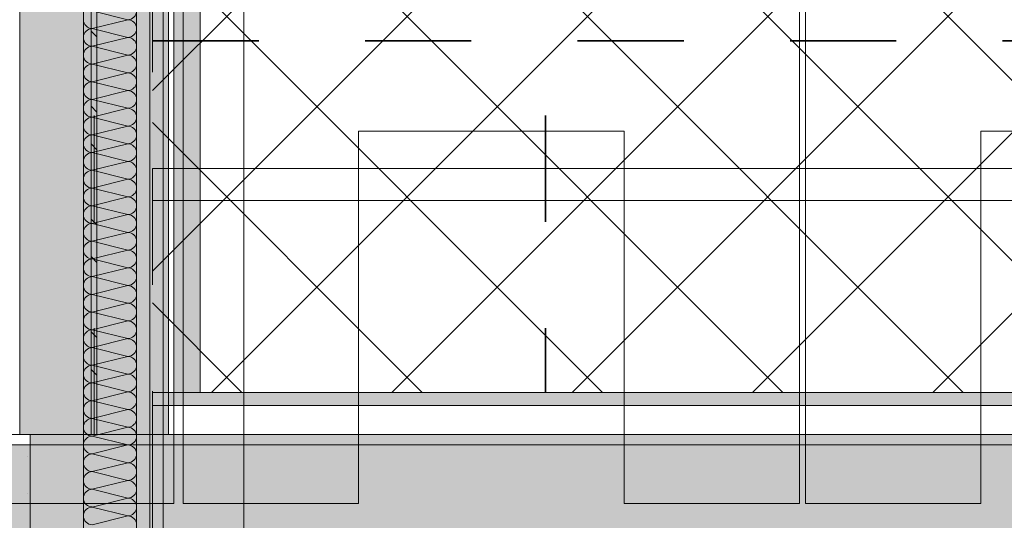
# Model space of a CAD drawing. Header units: metres. Extents: x -3.6 to 84.5, y -11 to 16.8.
# Tile 218 of 256: x 40.28 to 41.207, y 0.629 to 1.1. Entities that reach past the tile are written whole.
import ezdxf

# ---------------------------------------------------------------- set-up
doc = ezdxf.new("R2010")
doc.units = ezdxf.units.M
doc.header["$MEASUREMENT"] = 0
doc.linetypes.add('Achse', pattern=[0.2, 0.1, -0.05, 0, -0.05])
doc.linetypes.add('Punktlinie weit', pattern=[0.06, 0.01, -0.05])
for name, color, linetype in [('154 - Bemaßung_ Beschriftung.Ausbau - Deckenspiegel', 7, 'Continuous'), ('305 - Elemente.Linie_ Schraffur - Deckenspiegel', 7, 'Continuous'), ('607 - Struktur.Stütze', 7, 'Continuous'), ('608 - Struktur.Träger', 7, 'Continuous'), ('612 - Struktur.Stahlbau', 7, 'Continuous'), ('Neubau_401 - Zone.Raum_ Raumbegrenzung_ Whg.', 7, 'Continuous'), ('Neubau_606 - Struktur.Wand Innen Ausbau', 7, 'Continuous'), ('Neubau_612 - Struktur.Stahlbau', 7, 'Continuous'), ('Neubau_651 - Abdeckung.Decke abgehängt_ bekleidet', 7, 'Continuous'), ('Neubau_653 - Abdeckung.TB Verkofferung', 7, 'Continuous'), ('Neubau_702 - Einrichtung.Möbel Sanitär', 7, 'Continuous')]:
    doc.layers.add(name, color=color, linetype=linetype)
doc.styles.add('ERSTELLTER_STIL_2', font='txt')
doc.dimstyles.new('ERSTELLTER_STIL__1', dxfattribs={"dimtxt": 0.1, "dimasz": 0.0532, "dimexe": 0.18, "dimexo": 0.0625, "dimgap": 0, "dimtad": 1, "dimzin": 0, "dimdsep": 46, "dimtxsty": 'ERSTELLTER_STIL_2', "dimblk": 'ARROWHEAD_2', "dimblk1": 'ARROWHEAD_2', "dimblk2": 'ARROWHEAD_2', "dimcen": 0.09, "dimse1": 1, "dimse2": 1, "dimclrd": 7, "dimclre": 7, "dimclrt": 7, "dimazin": 0, "dimtfac": 1, "dimtdec": 4, "dimtmove": 0, "dimatfit": 3, "dimfxl": 1, "dimtolj": 1, "dimtzin": 0, "dimarcsym": 0})
doc.dimstyles.new('ERSTELLTER_STIL__2', dxfattribs={"dimtxt": 0.1, "dimasz": 0.0532, "dimexe": 0.18, "dimexo": 0.0625, "dimgap": 0, "dimtad": 1, "dimtih": 1, "dimtoh": 1, "dimzin": 0, "dimdsep": 46, "dimtxsty": 'ERSTELLTER_STIL_2', "dimblk": 'ARROWHEAD_2', "dimblk1": 'ARROWHEAD_2', "dimblk2": 'ARROWHEAD_2', "dimcen": 0.09, "dimse1": 1, "dimse2": 1, "dimclrd": 7, "dimclre": 7, "dimclrt": 7, "dimazin": 0, "dimtfac": 1, "dimtdec": 4, "dimtmove": 0, "dimatfit": 3, "dimfxl": 1, "dimtolj": 1, "dimtzin": 0, "dimarcsym": 0})
pattern_1 = [(45, (0, 0), (-0.01767767, 0.01767767), [0, -0.025])]

# ---------------------------------------------------------------- blocks, each defined once
blk = doc.blocks.new('*X6')
at = {"layer": 'Neubau_606 - Struktur.Wand Innen Ausbau', "color": 7, "linetype": 'Continuous', "lineweight": 5}
for p, q in [((40.38166, 1.09999), (40.34833, 1.10832)), ((40.38166, 1.09999), (40.34833, 1.09165)), ((40.38166, 1.08332), (40.34833, 1.09165)), ((40.38166, 1.08332), (40.34833, 1.07499)), ((40.38166, 1.06665), (40.34833, 1.07499)), ((40.38166, 1.06665), (40.34833, 1.05832)), ((40.38166, 1.04999), (40.34833, 1.05832)), ((40.38166, 1.04999), (40.34833, 1.04165)), ((40.38166, 1.03332), (40.34833, 1.04165)), ((40.38166, 1.03332), (40.34833, 1.02499)), ((40.38166, 1.01665), (40.34833, 1.02499)), ((40.38166, 1.01665), (40.34833, 1.00832)), ((40.38166, 0.99999), (40.34833, 1.00832)), ((40.38166, 0.99999), (40.34833, 0.99165)), ((40.38166, 0.98332), (40.34833, 0.99165)), ((40.38166, 0.98332), (40.34833, 0.97499)), ((40.38166, 0.96665), (40.34833, 0.97499)), ((40.38166, 0.96665), (40.34833, 0.95832)), ((40.38166, 0.94999), (40.34833, 0.95832)), ((40.38166, 0.94999), (40.34833, 0.94165)), ((40.38166, 0.93332), (40.34833, 0.94165)), ((40.38166, 0.93332), (40.34833, 0.92499)), ((40.38166, 0.91665), (40.34833, 0.92499)), ((40.38166, 0.91665), (40.34833, 0.90832)), ((40.38166, 0.89999), (40.34833, 0.90832)), ((40.38166, 0.89999), (40.34833, 0.89165)), ((40.38166, 0.88332), (40.34833, 0.89165)), ((40.38166, 0.88332), (40.34833, 0.87499)), ((40.38166, 0.86665), (40.34833, 0.87499)), ((40.38166, 0.86665), (40.34833, 0.85832)), ((40.38166, 0.84999), (40.34833, 0.85832)), ((40.38166, 0.84999), (40.34833, 0.84165)), ((40.38166, 0.83332), (40.34833, 0.84165)), ((40.38166, 0.83332), (40.34833, 0.82499)), ((40.38166, 0.81665), (40.34833, 0.82499)), ((40.38166, 0.81665), (40.34833, 0.80832)), ((40.38166, 0.79999), (40.34833, 0.80832)), ((40.38166, 0.79999), (40.34833, 0.79165)), ((40.38166, 0.78332), (40.34833, 0.79165)), ((40.38166, 0.78332), (40.34833, 0.77499)), ((40.38166, 0.76665), (40.34833, 0.77499)), ((40.38166, 0.76665), (40.34833, 0.75832)), ((40.38166, 0.74999), (40.34833, 0.75832)), ((40.38166, 0.74999), (40.34833, 0.74165)), ((40.38166, 0.73332), (40.34833, 0.74165)), ((40.38166, 0.73332), (40.34833, 0.72499)), ((40.38166, 0.71665), (40.34833, 0.72499)), ((40.38166, 0.71665), (40.34833, 0.70832)), ((40.38166, 0.69999), (40.34833, 0.70832)), ((40.38166, 0.69999), (40.34833, 0.69165)), ((40.38166, 0.68332), (40.34833, 0.69165)), ((40.38166, 0.68332), (40.34833, 0.67499)), ((40.38166, 0.66665), (40.34833, 0.67499)), ((40.38166, 0.66665), (40.34833, 0.65832)), ((40.38166, 0.64999), (40.34833, 0.65832)), ((40.38166, 0.64999), (40.34833, 0.64165)), ((40.38166, 0.63332), (40.34833, 0.64165)), ((40.38166, 0.63332), (40.34833, 0.62499))]:
    blk.add_line(p, q, dxfattribs=at)
for centre, start, end in [((40.38166, 1.10832), 269.99998, 359.99998), ((40.34833, 1.09999), 179.99998, 269.99998), ((40.38166, 1.09165), 359.99998, 89.99998), ((40.34833, 1.08332), 89.99998, 179.99998), ((40.38166, 1.09165), 269.99998, 359.99998), ((40.34833, 1.08332), 179.99998, 269.99998), ((40.34833, 1.06665), 89.99998, 179.99998), ((40.38166, 1.07499), 359.99998, 89.99998), ((40.38166, 1.07499), 269.99998, 359.99998), ((40.34833, 1.06665), 179.99998, 269.99998), ((40.38166, 1.05832), 359.99998, 89.99998), ((40.34833, 1.04999), 89.99998, 179.99998), ((40.38166, 1.05832), 269.99998, 359.99998), ((40.34833, 1.04999), 179.99998, 269.99998), ((40.38166, 1.04165), 359.99998, 89.99998), ((40.34833, 1.03332), 89.99998, 179.99998), ((40.38166, 1.04165), 269.99998, 359.99998), ((40.34833, 1.03332), 179.99998, 269.99998), ((40.38166, 1.02499), 359.99998, 89.99998), ((40.34833, 1.01665), 89.99998, 179.99998), ((40.38166, 1.02499), 269.99998, 359.99998), ((40.34833, 1.01665), 179.99998, 269.99998), ((40.38166, 1.00832), 359.99998, 89.99998), ((40.34833, 0.99999), 89.99998, 179.99998), ((40.38166, 1.00832), 269.99998, 359.99998), ((40.34833, 0.99999), 179.99998, 269.99998), ((40.34833, 0.98332), 89.99998, 179.99998), ((40.38166, 0.99165), 359.99998, 89.99998), ((40.38166, 0.99165), 269.99998, 359.99998), ((40.34833, 0.98332), 179.99998, 269.99998), ((40.38166, 0.97499), 359.99998, 89.99998), ((40.34833, 0.96665), 89.99998, 179.99998), ((40.38166, 0.97499), 269.99998, 359.99998), ((40.34833, 0.96665), 179.99998, 269.99998), ((40.38166, 0.95832), 359.99998, 89.99998), ((40.34833, 0.94999), 89.99998, 179.99998), ((40.38166, 0.95832), 269.99998, 359.99998), ((40.34833, 0.94999), 179.99998, 269.99998), ((40.38166, 0.94165), 359.99998, 89.99998), ((40.34833, 0.93332), 89.99998, 179.99998), ((40.38166, 0.94165), 269.99998, 359.99998), ((40.34833, 0.93332), 179.99998, 269.99998), ((40.38166, 0.92499), 359.99998, 89.99998), ((40.34833, 0.91665), 89.99998, 179.99998), ((40.38166, 0.92499), 269.99998, 359.99998), ((40.34833, 0.91665), 179.99998, 269.99998), ((40.34833, 0.89999), 89.99998, 179.99998), ((40.38166, 0.90832), 359.99998, 89.99998), ((40.38166, 0.90832), 269.99998, 359.99998), ((40.34833, 0.89999), 179.99998, 269.99998), ((40.38166, 0.89165), 359.99998, 89.99998), ((40.34833, 0.88332), 89.99998, 179.99998), ((40.38166, 0.89165), 269.99998, 359.99998), ((40.34833, 0.88332), 179.99998, 269.99998), ((40.38166, 0.87499), 359.99998, 89.99998), ((40.34833, 0.86665), 89.99998, 179.99998), ((40.38166, 0.87499), 269.99998, 359.99998), ((40.34833, 0.86665), 179.99998, 269.99998), ((40.38166, 0.85832), 359.99998, 89.99998), ((40.34833, 0.84999), 89.99998, 179.99998), ((40.38166, 0.85832), 269.99998, 359.99998), ((40.34833, 0.84999), 179.99998, 269.99998), ((40.38166, 0.84165), 359.99998, 89.99998), ((40.34833, 0.83332), 89.99998, 179.99998), ((40.38166, 0.84165), 269.99998, 359.99998), ((40.34833, 0.83332), 179.99998, 269.99998), ((40.34833, 0.81665), 89.99998, 179.99998), ((40.38166, 0.82499), 359.99998, 89.99998), ((40.38166, 0.82499), 269.99998, 359.99998), ((40.34833, 0.81665), 179.99998, 269.99998), ((40.38166, 0.80832), 359.99998, 89.99998), ((40.34833, 0.79999), 89.99998, 179.99998), ((40.38166, 0.80832), 269.99998, 359.99998), ((40.34833, 0.79999), 179.99998, 269.99998), ((40.38166, 0.79165), 359.99998, 89.99998), ((40.34833, 0.78332), 89.99998, 179.99998), ((40.38166, 0.79165), 269.99998, 359.99998), ((40.34833, 0.78332), 179.99998, 269.99998), ((40.38166, 0.77499), 359.99998, 89.99998), ((40.34833, 0.76665), 89.99998, 179.99998), ((40.38166, 0.77499), 269.99998, 359.99998), ((40.34833, 0.76665), 179.99998, 269.99998), ((40.38166, 0.75832), 359.99998, 89.99998), ((40.34833, 0.74999), 89.99998, 179.99998), ((40.38166, 0.75832), 269.99998, 359.99998), ((40.34833, 0.74999), 179.99998, 269.99998), ((40.34833, 0.73332), 89.99998, 179.99998), ((40.38166, 0.74165), 359.99998, 89.99998), ((40.38166, 0.74165), 269.99998, 359.99998), ((40.34833, 0.73332), 179.99998, 269.99998), ((40.38166, 0.72499), 359.99998, 89.99998), ((40.34833, 0.71665), 89.99998, 179.99998), ((40.38166, 0.72499), 269.99998, 359.99998), ((40.34833, 0.71665), 179.99998, 269.99998), ((40.38166, 0.70832), 359.99998, 89.99998), ((40.34833, 0.69999), 89.99998, 179.99998), ((40.38166, 0.70832), 269.99998, 359.99998), ((40.34833, 0.69999), 179.99998, 269.99998), ((40.38166, 0.69165), 359.99998, 89.99998), ((40.34833, 0.68332), 89.99998, 179.99998), ((40.38166, 0.69165), 269.99998, 359.99998), ((40.34833, 0.68332), 179.99998, 269.99998), ((40.38166, 0.67499), 359.99998, 89.99998), ((40.34833, 0.66665), 89.99998, 179.99998), ((40.38166, 0.67499), 269.99998, 359.99998), ((40.34833, 0.66665), 179.99998, 269.99998), ((40.34833, 0.64999), 89.99998, 179.99998), ((40.38166, 0.65832), 359.99998, 89.99998), ((40.38166, 0.65832), 269.99998, 359.99998), ((40.34833, 0.64999), 179.99998, 269.99998), ((40.38166, 0.64165), 359.99998, 89.99998), ((40.34833, 0.63332), 89.99998, 179.99998), ((40.38166, 0.64165), 269.99998, 359.99998), ((40.34833, 0.63332), 179.99998, 269.99998), ((40.38166, 0.62499), 359.99998, 89.99998)]:
    blk.add_arc(centre, 0.00833, start, end, dxfattribs=at)
blk = doc.blocks.new('*D183')
at = {"layer": '154 - Bemaßung_ Beschriftung.Ausbau - Deckenspiegel', "color": 7, "linetype": 'Continuous', "lineweight": 5}
for p, q in [((40.405, -0.90386), (40.405, -0.79886)), ((40.77498, -0.90386), (40.77498, -0.79886)), ((40.42521, -0.81636), (40.38479, -0.88636)), ((40.79518, -0.81636), (40.75477, -0.88636)), ((40.37077, -0.85136), (40.405, -0.85136)), ((40.405, -0.85136), (40.77498, -0.85136))]:
    blk.add_line(p, q, dxfattribs=at)
at = {"layer": '154 - Bemaßung_ Beschriftung.Ausbau - Deckenspiegel', "color": 7, "lineweight": 5, "insert": (40.5141, -0.83136), "char_height": 0.1, "attachment_point": 7, "style": 'ERSTELLTER_STIL_2'}
blk.add_mtext('\\A1;{\\pql;\\fArial|b0|i0|c0|p38;37}', dxfattribs=at)
blk = doc.blocks.new('ARROWHEAD_2')
at = {"color": 0, "linetype": 'Continuous', "lineweight": 0}
for p, q in [((-0.378, -0.655), (0.378, 0.655)), ((0, 0), (-1, 0))]:
    blk.add_line(p, q, dxfattribs=at)
blk = doc.blocks.new('*D184')
at = {"layer": '154 - Bemaßung_ Beschriftung.Ausbau - Deckenspiegel', "color": 7, "linetype": 'Continuous', "lineweight": 5}
for p, q in [((40.77498, -0.90386), (40.77498, -0.79886)), ((41.37498, -0.90386), (41.37498, -0.79886)), ((40.79518, -0.81636), (40.75477, -0.88636)), ((41.39518, -0.81636), (41.35477, -0.88636)), ((40.77498, -0.85136), (41.37498, -0.85136))]:
    blk.add_line(p, q, dxfattribs=at)
at = {"layer": '154 - Bemaßung_ Beschriftung.Ausbau - Deckenspiegel', "color": 7, "lineweight": 5, "insert": (40.99909, -0.83136), "char_height": 0.1, "attachment_point": 7, "style": 'ERSTELLTER_STIL_2'}
blk.add_mtext('\\A1;{\\pql;\\fArial|b0|i0|c0|p38;60}', dxfattribs=at)
blk = doc.blocks.new('*D349')
at = {"layer": '154 - Bemaßung_ Beschriftung.Ausbau - Deckenspiegel', "color": 7, "linetype": 'Continuous', "lineweight": 5}
for p, q in [((40.405, -1.10386), (40.405, -0.99886)), ((40.77498, -1.10386), (40.77498, -0.99886)), ((40.42521, -1.01636), (40.38479, -1.08636)), ((40.79518, -1.01636), (40.75477, -1.08636)), ((40.37077, -1.05136), (40.405, -1.05136)), ((40.405, -1.05136), (40.77498, -1.05136))]:
    blk.add_line(p, q, dxfattribs=at)
at = {"layer": '154 - Bemaßung_ Beschriftung.Ausbau - Deckenspiegel', "color": 7, "lineweight": 5, "insert": (40.5141, -1.03136), "char_height": 0.1, "attachment_point": 7, "style": 'ERSTELLTER_STIL_2'}
blk.add_mtext('\\A1;{\\pql;\\fArial|b0|i0|c0|p38;37}', dxfattribs=at)
blk = doc.blocks.new('*D350')
at = {"layer": '154 - Bemaßung_ Beschriftung.Ausbau - Deckenspiegel', "color": 7, "linetype": 'Continuous', "lineweight": 5}
for p, q in [((40.77498, -1.10386), (40.77498, -0.99886)), ((41.97498, -1.10386), (41.97498, -0.99886)), ((40.79518, -1.01636), (40.75477, -1.08636)), ((41.99518, -1.01636), (41.95477, -1.08636)), ((40.77498, -1.05136), (41.97498, -1.05136))]:
    blk.add_line(p, q, dxfattribs=at)
at = {"layer": '154 - Bemaßung_ Beschriftung.Ausbau - Deckenspiegel', "color": 7, "lineweight": 5, "insert": (41.24195, -1.03136), "char_height": 0.1, "attachment_point": 7, "style": 'ERSTELLTER_STIL_2'}
blk.add_mtext('\\A1;{\\pql;\\fArial|b0|i0|c0|p38;1,20}', dxfattribs=at)
blk = doc.blocks.new('*D353')
at = {"layer": '154 - Bemaßung_ Beschriftung.Ausbau - Deckenspiegel', "color": 7, "linetype": 'Continuous', "lineweight": 5}
for p, q in [((38.87907, 1.10019), (38.94907, 1.05978)), ((38.96657, 1.07998), (38.86157, 1.07998)), ((38.91407, 0.74948), (38.91407, 1.07998)), ((38.87907, 0.76969), (38.94907, 0.72928)), ((38.96657, 0.74948), (38.86157, 0.74948)), ((38.91407, 0.71525), (38.91407, 0.74948))]:
    blk.add_line(p, q, dxfattribs=at)
at = {"layer": '154 - Bemaßung_ Beschriftung.Ausbau - Deckenspiegel', "color": 7, "lineweight": 5, "insert": (38.89579, 0.78876), "char_height": 0.1, "attachment_point": 7, "rotation": 90, "style": 'ERSTELLTER_STIL_2'}
blk.add_mtext('\\A1;{\\pql;\\fArial|b0|i0|c0|p38;33\\fArial|b0|i0|c0|p38;\\A1{\\H.66x;\\S05^  ;}}', dxfattribs=at)
blk = doc.blocks.new('*D354')
at = {"layer": '154 - Bemaßung_ Beschriftung.Ausbau - Deckenspiegel', "color": 7, "linetype": 'Continuous', "lineweight": 5}
for p, q in [((38.87907, 1.70019), (38.94907, 1.65978)), ((38.96657, 1.67998), (38.86157, 1.67998)), ((38.91407, 1.07998), (38.91407, 1.67998)), ((38.87907, 1.10019), (38.94907, 1.05978)), ((38.96657, 1.07998), (38.86157, 1.07998))]:
    blk.add_line(p, q, dxfattribs=at)
at = {"layer": '154 - Bemaßung_ Beschriftung.Ausbau - Deckenspiegel', "color": 7, "lineweight": 5, "insert": (38.89407, 1.3041), "char_height": 0.1, "attachment_point": 7, "rotation": 90, "style": 'ERSTELLTER_STIL_2'}
blk.add_mtext('\\A1;{\\pql;\\fArial|b0|i0|c0|p38;60}', dxfattribs=at)
blk = doc.blocks.new('*D359')
at = {"layer": '154 - Bemaßung_ Beschriftung.Ausbau - Deckenspiegel', "color": 7, "linetype": 'Continuous', "lineweight": 5}
for p, q in [((38.67782, 1.15019), (38.74782, 1.10977)), ((38.76532, 1.12998), (38.66032, 1.12998)), ((38.71282, 0.74948), (38.71282, 1.12998)), ((38.67782, 0.76969), (38.74782, 0.72928)), ((38.76532, 0.74948), (38.66032, 0.74948)), ((38.71282, 0.71525), (38.71282, 0.74948))]:
    blk.add_line(p, q, dxfattribs=at)
at = {"layer": '154 - Bemaßung_ Beschriftung.Ausbau - Deckenspiegel', "color": 7, "lineweight": 5, "insert": (38.69454, 0.81376), "char_height": 0.1, "attachment_point": 7, "rotation": 90, "style": 'ERSTELLTER_STIL_2'}
blk.add_mtext('\\A1;{\\pql;\\fArial|b0|i0|c0|p38;38\\fArial|b0|i0|c0|p38;\\A1{\\H.66x;\\S05^  ;}}', dxfattribs=at)
blk = doc.blocks.new('*D380')
at = {"layer": '154 - Bemaßung_ Beschriftung.Ausbau - Deckenspiegel', "color": 7, "linetype": 'Continuous', "lineweight": 5}
for p, q in [((40.77498, 2.03415), (40.77498, 2.13915)), ((41.07498, 2.03415), (41.07498, 2.13915)), ((40.79518, 2.12165), (40.75477, 2.05165)), ((41.09518, 2.12165), (41.05477, 2.05165)), ((40.74075, 2.08665), (40.77498, 2.08665)), ((40.77498, 2.08665), (41.07498, 2.08665))]:
    blk.add_line(p, q, dxfattribs=at)
at = {"layer": '154 - Bemaßung_ Beschriftung.Ausbau - Deckenspiegel', "color": 7, "lineweight": 5, "insert": (40.84909, 2.10665), "char_height": 0.1, "attachment_point": 7, "style": 'ERSTELLTER_STIL_2'}
blk.add_mtext('\\A1;{\\pql;\\fArial|b0|i0|c0|p38;30}', dxfattribs=at)
blk = doc.blocks.new('*D381')
at = {"layer": '154 - Bemaßung_ Beschriftung.Ausbau - Deckenspiegel', "color": 7, "linetype": 'Continuous', "lineweight": 5}
for p, q in [((41.07498, 2.03415), (41.07498, 2.13915)), ((42.87498, 2.03415), (42.87498, 2.13915)), ((41.09518, 2.12165), (41.05477, 2.05165)), ((42.89518, 2.12165), (42.85477, 2.05165)), ((41.07498, 2.08665), (42.87498, 2.08665))]:
    blk.add_line(p, q, dxfattribs=at)
at = {"layer": '154 - Bemaßung_ Beschriftung.Ausbau - Deckenspiegel', "color": 7, "lineweight": 5, "insert": (41.84195, 2.10665), "char_height": 0.1, "attachment_point": 7, "style": 'ERSTELLTER_STIL_2'}
blk.add_mtext('\\A1;{\\pql;\\fArial|b0|i0|c0|p38;1,80}', dxfattribs=at)

msp = doc.modelspace()

# ---------------------------------------------------------------- hatches: boundary and pattern name
at = {"layer": '607 - Struktur.Stütze', "linetype": 'Continuous', "lineweight": 0, "true_color": 0x000000}
h = msp.add_hatch(dxfattribs=at)
h.set_pattern_fill('Gips_0001', color=18, style=0, pattern_type=2)
h.set_pattern_definition(pattern_1)
h.paths.add_polyline_path([(40.165, 0.70998), (40.165, 0.69998), (40.27999, 0.69998), (40.27999, 0.255), (40.28999, 0.255), (40.28999, 0.70998)])
at = {"layer": '608 - Struktur.Träger', "linetype": 'Continuous', "lineweight": 0, "true_color": 0x000000}
h = msp.add_hatch(dxfattribs=at)
h.set_pattern_fill('Gips_0001', color=18, style=0, pattern_type=2)
h.set_pattern_definition(pattern_1)
h.paths.add_polyline_path([(40.28999, 0.69998), (43.56999, 0.69998), (43.56999, 0.70998), (40.28999, 0.70998)])
h = msp.add_hatch(dxfattribs=at)
h.set_pattern_fill('Beton__Stahlbeton_0001', color=18, style=0, pattern_type=2)
h.set_pattern_definition([(45, (0, 0), (-0.08485281, 0.08485281), []), (45, (-0.04243, 0.04243), (-0.08485281, 0.08485281), [0.09, -0.03])])
h.paths.add_polyline_path([(0.68999, 0.69998), (0.37999, 0.69998), (0.37999, 0.39998), (0.68999, 0.39998), (3.96999, 0.39998), (4.28999, 0.39998), (7.56999, 0.39998), (7.88999, 0.39998), (11.16999, 0.39998), (11.48999, 0.39998), (14.76999, 0.39998), (15.08999, 0.39998), (18.36999, 0.39998), (18.68999, 0.39998), (21.96999, 0.39998), (22.28999, 0.39998), (25.56999, 0.39998), (25.88999, 0.39998), (29.16999, 0.39998), (29.48999, 0.39998), (32.76999, 0.39998), (33.08999, 0.39998), (36.36999, 0.39998), (36.68999, 0.39998), (39.96999, 0.39998), (40.28999, 0.39998), (43.56999, 0.39998), (43.88999, 0.39998), (47.16999, 0.39998), (47.48999, 0.39998), (50.76999, 0.39998), (51.08999, 0.39998), (54.36999, 0.39998), (54.68999, 0.39998), (57.96999, 0.39998), (58.28999, 0.39998), (61.56999, 0.39998), (61.87999, 0.39998), (61.87999, 0.69998), (61.56999, 0.69998), (58.28999, 0.69998), (57.96999, 0.69998), (54.68999, 0.69998), (54.36999, 0.69998), (51.08999, 0.69998), (50.76999, 0.69998), (47.48999, 0.69998), (47.16999, 0.69998), (43.88999, 0.69998), (43.56999, 0.69998), (40.28999, 0.69998), (39.9, 0.69998), (36.68999, 0.69998), (36.36999, 0.69998), (33.08999, 0.69998), (32.76999, 0.69998), (29.48999, 0.69998), (29.16999, 0.69998), (25.88999, 0.69998), (25.56999, 0.69998), (22.28999, 0.69998), (21.96999, 0.69998), (18.68999, 0.69998), (18.36999, 0.69998), (15.08999, 0.69998), (14.76999, 0.69998), (11.48999, 0.69998), (11.16999, 0.69998), (7.88999, 0.69998), (7.56999, 0.69998), (4.28999, 0.69998), (3.96999, 0.69998)])
at = {"layer": '612 - Struktur.Stahlbau', "linetype": 'Continuous', "lineweight": 0, "true_color": 0x30307f}
msp.add_hatch(color=177, dxfattribs=at).paths.add_polyline_path([(40.28, 5.18998), (40.42, 5.18998), (40.42, 0.70998), (40.28, 0.70998)])
at = {"layer": 'Neubau_606 - Struktur.Wand Innen Ausbau', "linetype": 'Continuous', "lineweight": 0, "true_color": 0x000000}
h = msp.add_hatch(dxfattribs=at)
h.set_pattern_fill('Gips_0001', color=18, style=0, pattern_type=2)
h.set_pattern_definition(pattern_1)
h.paths.add_polyline_path([(40.40249, 0.255), (40.40249, 3.81), (40.38999, 3.81), (40.38999, 0.255)])
h = msp.add_hatch(dxfattribs=at)
h.set_pattern_fill('Gips_0001', color=18, style=0, pattern_type=2)
h.set_pattern_definition(pattern_1)
h.paths.add_polyline_path([(40.41499, 0.255), (40.41499, 3.81), (40.40249, 3.81), (40.40249, 0.255)])
at = {"layer": 'Neubau_612 - Struktur.Stahlbau', "linetype": 'Continuous', "lineweight": 0, "true_color": 0x000000}
h = msp.add_hatch(dxfattribs=at)
h.set_pattern_fill('Metall__Stahl_0001', color=18, style=0, pattern_type=2)
h.set_pattern_definition([(135, (0, 0), (0.05303301, 0.05303301), []), (135, (-0.01768, -0.01768), (0.05303301, 0.05303301), [])])
h.paths.add_polyline_path([(40.35275, 0.70998), (40.35275, 5.18998), (40.34725, 5.18998), (40.34725, 0.70998)])
at = {"layer": 'Neubau_651 - Abdeckung.Decke abgehängt_ bekleidet', "linetype": 'Continuous', "lineweight": 13, "true_color": 0xffbfbf}
h = msp.add_hatch(dxfattribs=at)
h.set_pattern_fill('Raster_20x20_Diagonal_0001', color=254, style=0, pattern_type=2)
h.set_pattern_definition([(45, (0, 0), (-0.0848528, 0.0848528), []), (135, (0, 0), (0.0848528, 0.0848528), [])])
h.paths.add_polyline_path([(40.405, 0.74948), (43.54499, 0.74948), (43.54499, 3.81), (40.405, 3.81)])
at = {"layer": 'Neubau_653 - Abdeckung.TB Verkofferung', "linetype": 'Continuous', "lineweight": 0, "true_color": 0x000000}
h = msp.add_hatch(dxfattribs=at)
h.set_pattern_fill('Gips_0001', color=18, style=0, pattern_type=2)
h.set_pattern_definition(pattern_1)
h.paths.add_polyline_path([(40.42497, 0.74948), (40.44997, 0.74948), (40.44997, 5.05048), (40.42497, 5.05048)])
h = msp.add_hatch(dxfattribs=at)
h.set_pattern_fill('Gips_0001', color=18, style=0, pattern_type=2)
h.set_pattern_definition(pattern_1)
h.paths.add_polyline_path([(40.405, 0.73698), (43.54499, 0.73698), (43.54499, 0.74948), (40.405, 0.74948)])

# ---------------------------------------------------------------- linework, layer by layer
at = {"layer": '305 - Elemente.Linie_ Schraffur - Deckenspiegel', "color": 7, "linetype": 'Continuous', "lineweight": 9}
for p, q in [((40.425, 5.31), (40.425, 0.645)), ((40.434, 5.31), (40.434, 0.645)), ((41.014, 5.31), (41.014, 0.645)), ((41.0195, 5.31), (41.0195, 0.645)), ((40.599, 0.995), (40.849, 0.995)), ((40.599, 0.645), (40.599, 0.995)), ((40.849, 0.645), (40.849, 0.995)), ((41.1845, 0.995), (41.4345, 0.995)), ((41.1845, 0.645), (41.1845, 0.995)), ((40.26, 0.645), (40.425, 0.645)), ((40.434, 0.645), (40.599, 0.645)), ((40.849, 0.645), (41.014, 0.645)), ((41.0195, 0.645), (41.1845, 0.645))]:
    msp.add_line(p, q, dxfattribs=at)
at = {"layer": '607 - Struktur.Stütze', "color": 7, "linetype": 'Continuous', "lineweight": 5, "flags": 128}
msp.add_lwpolyline([(40.28999, 0.255), (40.28999, 0.70998), (40.165, 0.70998)], dxfattribs=at)
at = {"layer": '608 - Struktur.Träger', "color": 7, "linetype": 'Continuous', "lineweight": 13}
for p, q in [((0.37999, 0.70998), (61.87999, 0.70998)), ((40.28999, 0.69998), (39.9, 0.69998)), ((43.56999, 0.69998), (40.28999, 0.69998))]:
    msp.add_line(p, q, dxfattribs=at)
at = {"layer": '608 - Struktur.Träger', "color": 7, "linetype": 'Continuous', "lineweight": 5}
for p, q in [((40.28999, 0.70998), (40.28999, 0.69998)), ((43.56999, 0.70998), (40.28999, 0.70998))]:
    msp.add_line(p, q, dxfattribs=at)
at = {"layer": 'Neubau_401 - Zone.Raum_ Raumbegrenzung_ Whg.', "color": 1, "linetype": 'Continuous', "lineweight": 9}
msp.add_line((40.49098, -1.30852), (40.49098, 3.98676), dxfattribs=at)
at = {"layer": 'Neubau_606 - Struktur.Wand Innen Ausbau', "color": 1, "linetype": 'Continuous', "lineweight": 5}
for p, q in [((40.38999, 0.255), (40.38999, 3.81)), ((40.40249, 0.255), (40.40249, 3.81))]:
    msp.add_line(p, q, dxfattribs=at)
at = {"layer": 'Neubau_606 - Struktur.Wand Innen Ausbau', "color": 1, "linetype": 'Continuous', "lineweight": 5, "flags": 128}
for points in [[(40.33999, 3.81), (40.33999, 0.255)], [(40.41499, 0.255), (40.41499, 3.81)]]:
    msp.add_lwpolyline(points, dxfattribs=at)
at = {"layer": 'Neubau_612 - Struktur.Stahlbau', "color": 1, "linetype": 'Continuous', "lineweight": 13}
for p, q in [((40.28, 0.70998), (40.28, 5.18998)), ((40.42, 0.70998), (40.42, 5.18998)), ((40.42, 0.70998), (40.28, 0.70998))]:
    msp.add_line(p, q, dxfattribs=at)
at = {"layer": 'Neubau_612 - Struktur.Stahlbau', "color": 1, "linetype": 'Continuous', "lineweight": 9}
for p, q in [((40.34725, 5.18998), (40.34725, 0.70998)), ((40.35275, 5.18998), (40.35275, 0.70998)), ((40.35275, 0.70998), (40.34725, 0.70998))]:
    msp.add_line(p, q, dxfattribs=at)
at = {"layer": 'Neubau_612 - Struktur.Stahlbau', "color": 1, "linetype": 'Achse', "lineweight": 9}
msp.add_line((40.35, 0.70998), (40.35, 5.18998), dxfattribs=at)
at = {"layer": 'Neubau_651 - Abdeckung.Decke abgehängt_ bekleidet', "color": 1, "linetype": 'Achse', "lineweight": 35}
for p, q in [((40.77498, 3.81), (40.77498, 0.74948)), ((40.405, 1.07998), (43.54499, 1.07998))]:
    msp.add_line(p, q, dxfattribs=at)
at = {"layer": 'Neubau_651 - Abdeckung.Decke abgehängt_ bekleidet', "color": 1, "linetype": 'Punktlinie weit', "lineweight": 13, "flags": 128}
msp.add_lwpolyline([(40.405, 0.74948), (43.54499, 0.74948), (43.54499, 3.81), (40.405, 3.81)], close=True, dxfattribs=at)
at = {"layer": 'Neubau_653 - Abdeckung.TB Verkofferung', "color": 1, "linetype": 'Continuous', "lineweight": 5}
for p, q in [((40.42497, 5.05048), (40.42497, 0.74948)), ((40.44997, 5.05048), (40.44997, 0.74948)), ((40.42497, 0.74948), (40.405, 0.74948)), ((41.426, 0.74948), (40.44997, 0.74948)), ((43.54499, 0.73698), (40.405, 0.73698)), ((43.54499, 0.70998), (40.405, 0.70998))]:
    msp.add_line(p, q, dxfattribs=at)
at = {"layer": 'Neubau_653 - Abdeckung.TB Verkofferung', "color": 1, "linetype": 'Continuous', "lineweight": 9}
for p, q in [((40.44997, 0.74948), (40.44997, 5.05048)), ((40.44997, 0.74948), (41.426, 0.74948)), ((40.405, 0.70998), (40.16497, 0.70998)), ((40.405, 0.19498), (40.405, 0.70998))]:
    msp.add_line(p, q, dxfattribs=at)
at = {"layer": 'Neubau_653 - Abdeckung.TB Verkofferung', "color": 1, "linetype": 'Continuous', "lineweight": 5, "flags": 128}
msp.add_lwpolyline([(40.405, 0.74948), (40.405, 0.73698), (40.405, 0.70998)], dxfattribs=at)
at = {"layer": 'Neubau_702 - Einrichtung.Möbel Sanitär', "color": 1, "linetype": 'Continuous', "lineweight": 13, "flags": 128}
for points in [[(41.85497, 0.96), (40.405, 0.96)], [(40.405, 0.93), (40.405, 0.96)], [(40.405, 0.93), (41.85497, 0.93)]]:
    msp.add_lwpolyline(points, dxfattribs=at)

# ---------------------------------------------------------------- block references
at = {"layer": 'Neubau_606 - Struktur.Wand Innen Ausbau', "color": 1, "lineweight": 13}
msp.add_blockref('*X6', (0, 0), dxfattribs=at)

# ---------------------------------------------------------------- dimensions: what is measured, and where the dimension line sits
at = {"layer": '154 - Bemaßung_ Beschriftung.Ausbau - Deckenspiegel', "color": 7, "linetype": 'Continuous', "lineweight": 5}
for base, p1, p2, picture, middle in [((41.07498, 2.08665), (40.77498, 0.74948), (41.07498, 1.82998), '*D380', (40.92533, 2.15665)), ((42.87498, 2.08665), (41.07498, 1.82998), (42.87498, 0.92998), '*D381', (41.97183, 2.15665)), ((40.77498, -0.85136), (40.405, 0.74948), (40.77498, 0.74948), '*D183', (40.59034, -0.78136)), ((40.77498, -1.05136), (40.405, 0.74948), (40.77498, 0.74948), '*D349', (40.59034, -0.98136)), ((41.37498, -0.85136), (40.77498, 0.74948), (41.37498, 0.74948), '*D184', (41.07533, -0.78136)), ((41.97498, -1.05136), (40.77498, 0.74948), (41.97498, 0.74948), '*D350', (41.37183, -0.98136))]:
    dim = msp.add_linear_dim(base=base, p1=p1, p2=p2, dimstyle='ERSTELLTER_STIL__2', dxfattribs=at)
    dim.commit()
    dim.dimension.update_dxf_attribs({"geometry": picture, "text_midpoint": middle, "dimtype": 160})
for base, p1, p2, picture, middle in [((38.91407, 1.67998), (40.405, 1.07998), (40.405, 1.67998), '*D354', (38.84407, 1.38033)), ((38.71282, 1.12998), (40.77498, 0.74948), (40.76498, 1.12998), '*D359', (38.64282, 1.06317)), ((38.91407, 1.07998), (40.77498, 0.74948), (40.405, 1.07998), '*D353', (38.84407, 1.03817))]:
    dim = msp.add_linear_dim(base=base, p1=p1, p2=p2, angle=90, dimstyle='ERSTELLTER_STIL__1', dxfattribs=at)
    dim.commit()
    dim.dimension.update_dxf_attribs({"geometry": picture, "text_midpoint": middle, "dimtype": 160, "text_rotation": 90})

doc.saveas('drawing.dxf')
